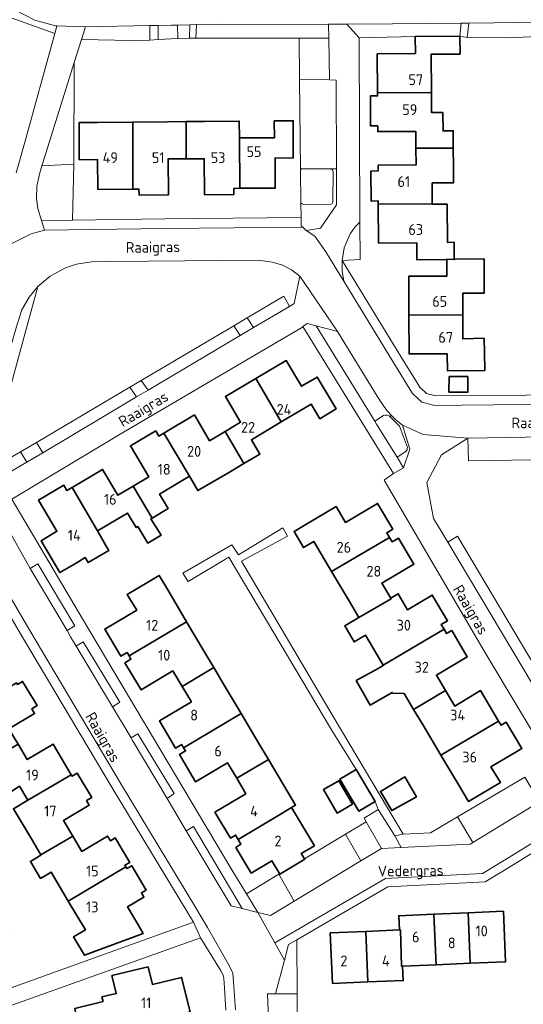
# Model space of a CAD drawing. Header units: metres. Extents: x 248349 to 248832, y 480496 to 481249.
# Tile 6 of 16: x 248625 to 248709, y 480640 to 480804. Entities that reach past the tile are written whole.
import ezdxf
from ezdxf.enums import TextEntityAlignment as Align

# ---------------------------------------------------------------- set-up
doc = ezdxf.new("R2010")
doc.units = ezdxf.units.M
for name, color, linetype, lineweight in [('B-XX-GR-GROENVOORZIENING-GV', 80, 'Continuous', 18), ('B-XX-IE-TERREINAFSCHEIDING_KUNSTMATIG_HEKWERK-G', 20, 'IE-TERREINAFSCHEIDING-KUNSTMATIG', 18), ('B-XX-OG-BEBOUWING-GV', 7, 'Continuous', 35), ('B-XX-OG-BEBOUWING-T18', 10, 'Continuous', 18), ('B-XX-OG-TERREIN_ERF-GV', 7, 'Continuous', 18), ('B-XX-OG-TOPOGRAFIE-T18', 10, 'Continuous', 18), ('B-XX-VH-VERHARDING_GESLOTEN-GV', 252, 'Continuous', 18), ('B-XX-VH-VERHARDING_OPEN-GV', 252, 'Continuous', 18)]:
    doc.layers.add(name, color=color, linetype=linetype, lineweight=lineweight)
doc.styles.add('NLCS-ISO-M-T18', font='NLCS-ISO.ttf', dxfattribs={"height": 1.8})
doc.linetypes.add('IE-TERREINAFSCHEIDING-KUNSTMATIG', pattern='A,4,[82,NLCS.SHX,S=0.75,R=90,X=0,Y=0],4,-2', length=10)

msp = doc.modelspace()

# ---------------------------------------------------------------- linework, layer by layer
at = {"layer": 'B-XX-GR-GROENVOORZIENING-GV'}
for points in [[(248631.066, 480802.933), (248627.433, 480803.911), (248622.322, 480806.522), (248618.378, 480810.211), (248616.133, 480813.056), (248615.233, 480813.767), (248615.033, 480812.733), (248616.333, 480810.911), (248618.311, 480808.633), (248620.456, 480806.322), (248621.422, 480805.447), (248621.582, 480805.404), (248621.56, 480805.322), (248622.211, 480804.733), (248630.722, 480801.689)], [(248646.608, 480800.574), (248646.595, 480803.013), (248635.856, 480802.789), (248635.211, 480800.725), (248643.571, 480800.544)], [(248651.282, 480800.84), (248651.2, 480803.111), (248650.222, 480803.089), (248647.972, 480803.042), (248647.987, 480800.72)], [(248651.282, 480800.84), (248653.222, 480800.911), (248653.3, 480803.156), (248651.2, 480803.111)], [(248654.378, 480803.178), (248654.278, 480800.933), (248671.523, 480800.909), (248676.494, 480800.932), (248676.456, 480803.211), (248658.533, 480803.267)], [(248690.908, 480801.219), (248698.378, 480801.269), (248698.578, 480803.422), (248687.111, 480803.289), (248679.473, 480803.249), (248681.522, 480800.967), (248681.522, 480800.956)], [(248699.556, 480801.033), (248706.567, 480801), (248706.589, 480801), (248715.87, 480801.438), (248722.111, 480801.497), (248722.114, 480801.196), (248731.478, 480801.567), (248733.511, 480803.833), (248716.778, 480803.633), (248699.835, 480803.437)], [(248676.494, 480800.932), (248671.523, 480800.909), (248671.589, 480794.022), (248676.611, 480793.967)], [(248676.733, 480779.1), (248672.356, 480779.122), (248671.922, 480779.1), (248671.767, 480778.967), (248671.836, 480773.476), (248672.056, 480773.3), (248672.289, 480773.178), (248676.811, 480773.233), (248677.033, 480773.267), (248677.178, 480773.5), (248677.211, 480778.678), (248677.111, 480778.978)], [(248662.85, 480754.273), (248660.608, 480752.95), (248661.676, 480751.311), (248663.901, 480752.631)], [(248695.356, 480718.522), (248696.343, 480716.866), (248697.956, 480717.878), (248711.111, 480695.788), (248721.75, 480706.233), (248734.164, 480704.513), (248737.122, 480726.467), (248739.015, 480726.259), (248739.411, 480729.178), (248735.722, 480734.078), (248732.922, 480735.2), (248732.4, 480735), (248732.224, 480734.963), (248731.033, 480734.711), (248728.59, 480734.672), (248728.572, 480730.878), (248699.798, 480730.416), (248699.711, 480734.211), (248695.278, 480731.433), (248692.822, 480726.811), (248693.978, 480720.822)], [(248728.59, 480734.672), (248699.711, 480734.211), (248699.798, 480730.416), (248728.572, 480730.878)], [(248624.994, 480731.924), (248626.082, 480730.198), (248628.718, 480731.762), (248627.664, 480733.5)]]:
    msp.add_lwpolyline(points, close=True, dxfattribs=at)
for points in [[(248622.922, 480730.7), (248624.994, 480731.924), (248627.664, 480733.5), (248643.265, 480742.71), (248645.154, 480743.825), (248660.608, 480752.95), (248662.85, 480754.273), (248668.956, 480757.878), (248669.9, 480756.189), (248669.9, 480756.178), (248670.678, 480756.667), (248671.622, 480761.2), (248671.222, 480761.578), (248670.278, 480762.267), (248668.789, 480763.033), (248667, 480763.578), (248664.711, 480763.9), (248640.2, 480763.678), (248636.878, 480763.633), (248634.389, 480763.222), (248632.5, 480762.622), (248629.989, 480761.233), (248627.922, 480759.5), (248627.914, 480759.471), (248622.033, 480737.856)], [(248685.625, 480737.99), (248684.153, 480737.055), (248684.468, 480736.544), (248687.867, 480731.033), (248689.352, 480731.976)], [(248689.593, 480732.656), (248688.273, 480736.206), (248686.656, 480737.815), (248686.628, 480737.843)]]:
    msp.add_lwpolyline(points, dxfattribs=at)
for points in [[(248686.628, 480737.843, 0.2396651), (248685.625, 480737.99)], [(248689.352, 480731.976, 0.1978478), (248689.593, 480732.656)]]:
    msp.add_lwpolyline(points, format="xyb", dxfattribs=at)
at = {"layer": 'B-XX-IE-TERREINAFSCHEIDING_KUNSTMATIG_HEKWERK-G'}
for points in [[(248654.278, 480800.933), (248671.523, 480800.909)], [(248671.523, 480800.909), (248671.589, 480794.022)]]:
    msp.add_lwpolyline(points, dxfattribs=at)
at = {"layer": 'B-XX-OG-BEBOUWING-GV'}
for points in [[(248684.617, 480791.819), (248693.617, 480791.848), (248693.568, 480798.229), (248698.388, 480798.279), (248698.378, 480801.269), (248690.908, 480801.219), (248690.938, 480798.369), (248684.577, 480798.309)], [(248691.037, 480782.568), (248697.267, 480782.547), (248697.247, 480785.477), (248695.553, 480785.463), (248695.511, 480788.525), (248693.638, 480788.516), (248693.617, 480791.848), (248684.617, 480791.819), (248684.62, 480791.288), (248683.419, 480791.28), (248683.45, 480786.28), (248684.65, 480786.288), (248684.656, 480785.338), (248691.007, 480785.378)], [(248643.782, 480775.73), (248643.752, 480784.131), (248643.763, 480786.926), (248637.922, 480786.881), (248634.782, 480786.851), (248634.811, 480780.651), (248637.852, 480780.671), (248637.901, 480775.69)], [(248652.673, 480780.8), (248652.643, 480787), (248649.543, 480786.971), (248643.763, 480786.926), (248643.752, 480784.131), (248643.782, 480775.73), (248644.79, 480775.738), (248644.8, 480774.734), (248649.696, 480774.777), (248649.643, 480780.77)], [(248661.633, 480775.879), (248661.574, 480784.28), (248661.544, 480787.085), (248655.734, 480787.03), (248652.643, 480787), (248652.673, 480780.8), (248655.693, 480780.82), (248655.745, 480774.806), (248660.65, 480774.849), (248660.64, 480775.871)], [(248661.633, 480775.879), (248667.554, 480775.928), (248667.514, 480780.919), (248670.555, 480780.959), (248670.535, 480787.149), (248667.385, 480787.119), (248667.405, 480784.319), (248661.574, 480784.28)], [(248693.713, 480776.775), (248697.288, 480776.781), (248697.297, 480779.627), (248697.267, 480782.547), (248691.037, 480782.568), (248691.056, 480779.767), (248684.696, 480779.718), (248684.703, 480778.768), (248683.503, 480778.759), (248683.541, 480773.759), (248684.741, 480773.768), (248684.745, 480773.297), (248693.746, 480773.216)], [(248696.176, 480763.985), (248696.176, 480764.035), (248697.416, 480763.995), (248697.416, 480764.045), (248697.396, 480766.866), (248696.278, 480766.857), (248696.219, 480773.239), (248693.746, 480773.216), (248684.745, 480773.297), (248684.785, 480766.746), (248691.156, 480766.776), (248691.165, 480763.956)], [(248689.855, 480754.735), (248698.856, 480754.794), (248698.839, 480758.384), (248702.431, 480758.404), (248702.416, 480761.185), (248702.396, 480764.115), (248697.416, 480764.045), (248697.416, 480763.995), (248696.176, 480764.035), (248696.176, 480763.985), (248696.186, 480761.245), (248689.815, 480761.216)], [(248698.856, 480754.794), (248689.855, 480754.735), (248689.884, 480748.244), (248696.245, 480748.264), (248696.275, 480745.434), (248702.505, 480745.493), (248702.485, 480748.424), (248702.404, 480750.878), (248698.874, 480750.762)], [(248664.292, 480744.126), (248668.552, 480736.905), (248673.552, 480739.865), (248674.982, 480737.444), (248677.693, 480739.064), (248674.553, 480744.395), (248671.922, 480742.845), (248669.372, 480747.146)], [(248664.292, 480744.126), (248659.211, 480741.126), (248661.751, 480736.845), (248659.171, 480735.305), (248662.311, 480729.954), (248664.981, 480731.524), (248663.551, 480733.935), (248668.552, 480736.905)], [(248696.553, 480744.489), (248696.537, 480741.879), (248699.667, 480741.861), (248699.683, 480744.47)], [(248648.96, 480735.056), (248653.22, 480727.835), (248654.627, 480725.463), (248659.65, 480728.374), (248662.311, 480729.954), (248659.171, 480735.305), (248656.58, 480733.775), (248654.04, 480738.066)], [(248646.979, 480720.875), (248649.649, 480722.455), (248648.219, 480724.865), (248653.22, 480727.835), (248648.96, 480735.056), (248648.108, 480734.55), (248647.589, 480735.426), (248643.369, 480732.923), (248646.429, 480727.755), (248643.839, 480726.215)], [(248633.618, 480725.966), (248637.878, 480718.735), (248642.878, 480721.695), (248644.308, 480719.295), (248644.584, 480719.458), (248646.282, 480716.678), (248648.474, 480718.017), (248646.795, 480720.766), (248646.979, 480720.875), (248643.839, 480726.215), (248641.248, 480724.685), (248638.708, 480728.976)], [(248634.297, 480713.365), (248635.833, 480714.276), (248636.308, 480713.448), (248639.746, 480715.479), (248639.264, 480716.312), (248637.878, 480718.735), (248633.618, 480725.966), (248632.77, 480725.464), (248632.252, 480726.342), (248628.028, 480723.844), (248631.087, 480718.665), (248628.447, 480717.095), (248631.607, 480711.775)], [(248676.957, 480711.944), (248686.612, 480717.632), (248686.141, 480718.428), (248687.163, 480719.034), (248684.624, 480723.318), (248679.282, 480720.152), (248677.692, 480722.783), (248672.381, 480719.643), (248670.672, 480718.633), (248672.253, 480715.959), (248673.963, 480716.97)], [(248686.612, 480717.632), (248676.957, 480711.944), (248679.931, 480706.951), (248681.521, 480704.281), (248686.871, 480707.421), (248686.81, 480707.522), (248685.321, 480710.001), (248690.68, 480713.189), (248688.117, 480717.506), (248687.06, 480716.878)], [(248652.736, 480703.585), (248649.758, 480708.593), (248648.148, 480711.294), (248642.837, 480708.134), (248644.417, 480705.533), (248639.081, 480702.356), (248641.782, 480697.819), (248642.815, 480698.434), (248643.137, 480697.893)], [(248685.558, 480696.31), (248695.722, 480702.32), (248695.248, 480703.114), (248696.296, 480703.739), (248693.74, 480708.025), (248689.623, 480705.576), (248688.033, 480708.25), (248686.81, 480707.522), (248686.871, 480707.421), (248681.521, 480704.281), (248679.135, 480702.871), (248680.716, 480700.198), (248682.601, 480701.312)], [(248652.007, 480692.782), (248657.288, 480695.932), (248655.698, 480698.602), (248652.736, 480703.585), (248643.137, 480697.893), (248643.459, 480697.351), (248642.44, 480696.745), (248645.136, 480692.206), (248650.467, 480695.372)], [(248685.558, 480696.31), (248685.583, 480696.267), (248684.724, 480695.759), (248681.073, 480693.761), (248683.366, 480689.669), (248687.066, 480691.798), (248687.158, 480691.642), (248689.051, 480691.629), (248690.641, 480688.959), (248695.981, 480692.109), (248694.441, 480694.679), (248699.603, 480697.747), (248697.01, 480702.11), (248696.151, 480701.599), (248695.722, 480702.32)], [(248652.247, 480682.561), (248661.853, 480688.257), (248658.868, 480693.271), (248657.288, 480695.932), (248652.007, 480692.782), (248653.537, 480690.201), (248648.198, 480687.03), (248650.894, 480682.49), (248651.925, 480683.102)], [(248619.273, 480680.012), (248624.614, 480683.152), (248623.074, 480685.733), (248627.375, 480688.283), (248626.908, 480689.065), (248627.777, 480689.583), (248625.364, 480693.632), (248624.493, 480693.113), (248624.345, 480693.362), (248614.693, 480687.691), (248617.683, 480682.673)], [(248692.221, 480686.308), (248695.195, 480681.305), (248704.832, 480686.998), (248701.812, 480692.078), (248697.511, 480689.518), (248695.981, 480692.109), (248690.641, 480688.959)], [(248666.408, 480680.62), (248664.828, 480683.26), (248661.853, 480688.257), (248652.247, 480682.561), (248652.559, 480682.036), (248651.534, 480681.429), (248654.232, 480676.868), (248659.577, 480680.03), (248661.107, 480677.46)], [(248704.832, 480686.998), (248695.195, 480681.305), (248698.171, 480676.297), (248699.781, 480673.597), (248705.121, 480676.737), (248703.551, 480679.367), (248707.852, 480681.907), (248707.846, 480681.916), (248708.714, 480682.432), (248706.114, 480686.812), (248705.247, 480686.297)], [(248624.614, 480683.152), (248619.273, 480680.012), (248620.863, 480677.342), (248622.072, 480675.315), (248623.252, 480675.094), (248624.864, 480676.126), (248626.254, 480673.791), (248633.469, 480678.054), (248630.445, 480683.132), (248626.144, 480680.572)], [(248661.357, 480667.229), (248668.527, 480671.529), (248670.251, 480672.563), (248670.936, 480672.986), (248669.647, 480675.164), (248666.408, 480680.62), (248661.107, 480677.46), (248662.637, 480674.879), (248657.478, 480671.807), (248660.048, 480667.478), (248660.908, 480667.989)], [(248633.744, 480667.82), (248632.194, 480670.411), (248636.495, 480672.971), (248636.033, 480673.747), (248636.904, 480674.265), (248634.497, 480678.307), (248633.627, 480677.789), (248633.469, 480678.054), (248626.254, 480673.791), (248623.84, 480672.351), (248626.823, 480667.351), (248628.413, 480664.68)], [(248684.209, 480673.608), (248681.039, 480678.918), (248678.319, 480677.319), (248681.499, 480671.988)], [(248680.412, 480673.14), (248678.128, 480677.064), (248675.579, 480675.58), (248677.864, 480671.656)], [(248689.18, 480677.693), (248685.086, 480675.248), (248686.983, 480672.07), (248691.106, 480674.367)], [(248668.272, 480661.553), (248668.319, 480661.474), (248672.457, 480663.946), (248672.405, 480664.033), (248671.893, 480664.889), (248674.078, 480666.204), (248670.251, 480672.563), (248668.527, 480671.529), (248661.357, 480667.229), (248661.823, 480666.449), (248660.962, 480665.938), (248663.517, 480661.635), (248666.986, 480663.706)], [(248632.993, 480656.989), (248642.601, 480662.709), (248642.449, 480662.965), (248643.247, 480663.44), (248640.822, 480667.513), (248640.024, 480667.038), (248639.565, 480667.81), (248635.264, 480665.26), (248633.744, 480667.82), (248628.413, 480664.68), (248628.434, 480664.644), (248626.673, 480663.596), (248628.361, 480660.76), (248630.123, 480661.809)], [(248642.601, 480662.709), (248632.993, 480656.989), (248635.863, 480652.168), (248633.878, 480650.987), (248635.689, 480647.945), (248645.476, 480651.568), (248644.453, 480653.391), (248642.887, 480656.032), (248645.614, 480657.649), (248645.201, 480658.343), (248645.999, 480658.818), (248643.584, 480662.874), (248642.786, 480662.398)], [(248688.438, 480652.166), (248688.628, 480646.115), (248688.809, 480646.123), (248694.388, 480646.365), (248694.039, 480654.785), (248688.148, 480654.536), (248688.278, 480652.156)], [(248700.089, 480646.604), (248699.759, 480655.027), (248694.039, 480654.785), (248694.388, 480646.365)], [(248699.759, 480655.027), (248700.089, 480646.604), (248705.989, 480646.864), (248705.64, 480655.275)], [(248683.017, 480643.485), (248682.658, 480651.913), (248676.727, 480651.656), (248677.086, 480643.255)], [(248682.658, 480651.913), (248683.017, 480643.485), (248688.908, 480643.725), (248688.809, 480646.123), (248688.628, 480646.115), (248688.438, 480652.166), (248688.278, 480652.156)], [(248640.006, 480635.242), (248653.314, 480638.506), (248651.914, 480644.257), (248647.054, 480643.037), (248646.324, 480646.008), (248640.273, 480644.538), (248640.994, 480641.557), (248638.616, 480640.981), (248638.798, 480640.232), (248634.063, 480639.034), (248635.168, 480634.007)]]:
    msp.add_lwpolyline(points, close=True, dxfattribs=at)
at = {"layer": 'B-XX-OG-TERREIN_ERF-GV'}
for points in [[(248624.292, 480778.442), (248625.7, 480783.356), (248630.722, 480801.689), (248622.211, 480804.733)], [(248715.87, 480801.438), (248706.589, 480801), (248706.567, 480801), (248699.556, 480801.033), (248698.378, 480801.269), (248698.388, 480798.279), (248693.568, 480798.229), (248693.617, 480791.848), (248693.638, 480788.516), (248695.511, 480788.525), (248695.553, 480785.463), (248697.247, 480785.477), (248697.267, 480782.547), (248697.297, 480779.627), (248697.288, 480776.781), (248693.713, 480776.775), (248693.746, 480773.216), (248696.219, 480773.239), (248696.278, 480766.857), (248697.396, 480766.866), (248697.416, 480764.045), (248702.396, 480764.115), (248702.416, 480761.185), (248702.431, 480758.404), (248698.839, 480758.384), (248698.856, 480754.794), (248698.874, 480750.762), (248702.404, 480750.878), (248702.485, 480748.424), (248702.505, 480745.493), (248696.275, 480745.434), (248696.245, 480748.264), (248689.884, 480748.244), (248689.855, 480754.735), (248689.815, 480761.216), (248696.186, 480761.245), (248696.176, 480763.985), (248691.165, 480763.956), (248691.156, 480766.776), (248684.785, 480766.746), (248684.745, 480773.297), (248684.741, 480773.768), (248683.541, 480773.759), (248683.503, 480778.759), (248684.703, 480778.768), (248684.696, 480779.718), (248691.056, 480779.767), (248691.037, 480782.568), (248691.007, 480785.378), (248684.656, 480785.338), (248684.65, 480786.288), (248683.45, 480786.28), (248683.419, 480791.28), (248684.62, 480791.288), (248684.617, 480791.819), (248684.577, 480798.309), (248690.938, 480798.369), (248690.908, 480801.219), (248681.522, 480800.956), (248681.688, 480770.214), (248681.722, 480764.022), (248678.733, 480763.833), (248688.522, 480747.833), (248691.678, 480742.678), (248692.8, 480741.656), (248694.356, 480741.267), (248698.611, 480741.3), (248709.511, 480741.389)], [(248713.5, 480680.189), (248702.533, 480698.522), (248685.722, 480727.2), (248685.789, 480727.233), (248687.278, 480728.278), (248672.133, 480752.8), (248672.078, 480752.733), (248641.667, 480734.867), (248623.556, 480724.033), (248635.389, 480704.067), (248644.411, 480688.822), (248660.111, 480662.489), (248662.727, 480658.214), (248668.127, 480661.466), (248668.272, 480661.553), (248666.986, 480663.706), (248663.517, 480661.635), (248660.962, 480665.938), (248661.823, 480666.449), (248661.357, 480667.229), (248660.908, 480667.989), (248660.048, 480667.478), (248657.478, 480671.807), (248662.637, 480674.879), (248661.107, 480677.46), (248659.577, 480680.03), (248654.232, 480676.868), (248651.534, 480681.429), (248652.559, 480682.036), (248652.247, 480682.561), (248651.925, 480683.102), (248650.894, 480682.49), (248648.198, 480687.03), (248653.537, 480690.201), (248652.007, 480692.782), (248650.467, 480695.372), (248645.136, 480692.206), (248642.44, 480696.745), (248643.459, 480697.351), (248643.137, 480697.893), (248642.815, 480698.434), (248641.782, 480697.819), (248639.081, 480702.356), (248644.417, 480705.533), (248642.837, 480708.134), (248648.148, 480711.294), (248649.758, 480708.593), (248652.736, 480703.585), (248655.698, 480698.602), (248657.288, 480695.932), (248658.868, 480693.271), (248661.853, 480688.257), (248664.828, 480683.26), (248666.408, 480680.62), (248669.647, 480675.164), (248670.936, 480672.986), (248670.251, 480672.563), (248674.078, 480666.204), (248671.893, 480664.889), (248672.405, 480664.033), (248679.276, 480668.156), (248682.707, 480670.215), (248682.378, 480670.789), (248684.722, 480672.233), (248684.209, 480673.608), (248681.499, 480671.988), (248678.319, 480677.319), (248681.039, 480678.918), (248676.956, 480685.533), (248659.8, 480714.333), (248652.978, 480710.267), (248652.1, 480711.7), (248660.267, 480716.389), (248661.389, 480714.711), (248668.822, 480719.233), (248669.589, 480717.878), (248661.922, 480713.678), (248677.222, 480687.767), (248688.901, 480668.131), (248688.911, 480668.133), (248693.467, 480668.389), (248697.991, 480671.054), (248709.192, 480677.651)], [(248624.493, 480693.113), (248625.364, 480693.632), (248627.777, 480689.583), (248626.908, 480689.065), (248627.375, 480688.283), (248623.074, 480685.733)], [(248624.614, 480683.152), (248626.144, 480680.572), (248630.445, 480683.132), (248633.469, 480678.054), (248633.627, 480677.789), (248634.497, 480678.307), (248636.904, 480674.265), (248636.033, 480673.747), (248636.495, 480672.971), (248632.194, 480670.411), (248633.744, 480667.82), (248635.264, 480665.26), (248639.565, 480667.81), (248640.024, 480667.038), (248640.822, 480667.513), (248643.247, 480663.44), (248642.449, 480662.965), (248642.601, 480662.709), (248642.786, 480662.398), (248643.584, 480662.874), (248645.999, 480658.818), (248645.201, 480658.343), (248645.614, 480657.649), (248642.887, 480656.032), (248644.453, 480653.391), (248645.476, 480651.568), (248635.689, 480647.945), (248633.878, 480650.987), (248635.863, 480652.168), (248632.993, 480656.989), (248630.123, 480661.809), (248628.361, 480660.76), (248626.673, 480663.596), (248628.434, 480664.644), (248628.413, 480664.68), (248626.823, 480667.351), (248623.84, 480672.351), (248626.254, 480673.791), (248624.864, 480676.126)], [(248719.578, 480670.6), (248705.522, 480661.989), (248702.578, 480660.178), (248686.356, 480659.367), (248671.167, 480650.533), (248671.193, 480641.506), (248671.222, 480631.611)], [(248659.311, 480638.778), (248659, 480643.389), (248658.878, 480644.5), (248658.422, 480645.467), (248655.078, 480650.822), (248623.733, 480639.689)], [(248634.063, 480639.034), (248638.798, 480640.232), (248638.616, 480640.981), (248640.994, 480641.557), (248640.273, 480644.538), (248646.324, 480646.008), (248647.054, 480643.037), (248651.914, 480644.257), (248653.314, 480638.506)]]:
    msp.add_lwpolyline(points, dxfattribs=at)
for points in [[(248633.997, 480796.839), (248633.9, 480779.9), (248633.722, 480770.567), (248649.1, 480770.767), (248671.867, 480770.989), (248671.836, 480773.476), (248671.767, 480778.967), (248671.589, 480794.022), (248671.523, 480800.909), (248654.278, 480800.933), (248653.222, 480800.911), (248651.282, 480800.84), (248647.987, 480800.72), (248646.608, 480800.574), (248643.571, 480800.544), (248635.211, 480800.725)], [(248643.763, 480786.926), (248649.543, 480786.971), (248652.643, 480787), (248655.734, 480787.03), (248661.544, 480787.085), (248661.574, 480784.28), (248667.405, 480784.319), (248667.385, 480787.119), (248670.535, 480787.149), (248670.555, 480780.959), (248667.514, 480780.919), (248667.554, 480775.928), (248661.633, 480775.879), (248660.64, 480775.871), (248660.65, 480774.849), (248655.745, 480774.806), (248655.693, 480780.82), (248652.673, 480780.8), (248649.643, 480780.77), (248649.696, 480774.777), (248644.8, 480774.734), (248644.79, 480775.738), (248643.782, 480775.73), (248637.901, 480775.69), (248637.852, 480780.671), (248634.811, 480780.651), (248634.782, 480786.851), (248637.922, 480786.881)], [(248659.65, 480728.374), (248654.627, 480725.463), (248653.22, 480727.835), (248648.219, 480724.865), (248649.649, 480722.455), (248646.979, 480720.875), (248646.795, 480720.766), (248648.474, 480718.017), (248646.282, 480716.678), (248644.584, 480719.458), (248644.308, 480719.295), (248642.878, 480721.695), (248637.878, 480718.735), (248639.264, 480716.312), (248639.746, 480715.479), (248636.308, 480713.448), (248635.833, 480714.276), (248634.297, 480713.365), (248631.607, 480711.775), (248628.447, 480717.095), (248631.087, 480718.665), (248628.028, 480723.844), (248632.252, 480726.342), (248632.77, 480725.464), (248633.618, 480725.966), (248638.708, 480728.976), (248641.248, 480724.685), (248643.839, 480726.215), (248646.429, 480727.755), (248643.369, 480732.923), (248647.589, 480735.426), (248648.108, 480734.55), (248648.96, 480735.056), (248654.04, 480738.066), (248656.58, 480733.775), (248659.171, 480735.305), (248661.751, 480736.845), (248659.211, 480741.126), (248664.292, 480744.126), (248669.372, 480747.146), (248671.922, 480742.845), (248674.553, 480744.395), (248677.693, 480739.064), (248674.982, 480737.444), (248673.552, 480739.865), (248668.552, 480736.905), (248663.551, 480733.935), (248664.981, 480731.524), (248662.311, 480729.954)], [(248696.553, 480744.489), (248699.683, 480744.47), (248699.667, 480741.861), (248696.537, 480741.879)], [(248698.171, 480676.297), (248695.195, 480681.305), (248692.221, 480686.308), (248690.641, 480688.959), (248689.051, 480691.629), (248687.158, 480691.642), (248687.066, 480691.798), (248683.366, 480689.669), (248681.073, 480693.761), (248684.724, 480695.759), (248685.583, 480696.267), (248685.558, 480696.31), (248682.601, 480701.312), (248680.716, 480700.198), (248679.135, 480702.871), (248681.521, 480704.281), (248679.931, 480706.951), (248676.957, 480711.944), (248673.963, 480716.97), (248672.253, 480715.959), (248670.672, 480718.633), (248672.381, 480719.643), (248677.692, 480722.783), (248679.282, 480720.152), (248684.624, 480723.318), (248687.163, 480719.034), (248686.141, 480718.428), (248686.612, 480717.632), (248687.06, 480716.878), (248688.117, 480717.506), (248690.68, 480713.189), (248685.321, 480710.001), (248686.81, 480707.522), (248688.033, 480708.25), (248689.623, 480705.576), (248693.74, 480708.025), (248696.296, 480703.739), (248695.248, 480703.114), (248695.722, 480702.32), (248696.151, 480701.599), (248697.01, 480702.11), (248699.603, 480697.747), (248694.441, 480694.679), (248695.981, 480692.109), (248697.511, 480689.518), (248701.812, 480692.078), (248704.832, 480686.998), (248705.247, 480686.297), (248706.114, 480686.812), (248708.714, 480682.432), (248707.846, 480681.916), (248707.852, 480681.907), (248703.551, 480679.367), (248705.121, 480676.737), (248699.781, 480673.597)], [(248609.056, 480672.178), (248613.478, 480664.156), (248616.789, 480657.456), (248617.233, 480656.533), (248619.065, 480652.186), (248622.346, 480653.94), (248623.595, 480651.605), (248619.984, 480649.674), (248620.322, 480649.2), (248622.689, 480642.233), (248653.878, 480653.433), (248652.767, 480655.278), (248640.5, 480675.567), (248625.022, 480701.567), (248617.489, 480714.378), (248614.979, 480718.81), (248589.429, 480708.347), (248594.656, 480696.333), (248598.7, 480689.633), (248599.822, 480687.811), (248604.122, 480681.333), (248607.733, 480674.9), (248609.078, 480672.167)], [(248680.412, 480673.14), (248677.864, 480671.656), (248675.579, 480675.58), (248678.128, 480677.064)], [(248685.086, 480675.248), (248689.18, 480677.693), (248691.106, 480674.367), (248686.983, 480672.07)], [(248694.388, 480646.365), (248688.809, 480646.123), (248688.908, 480643.725), (248683.017, 480643.485), (248677.086, 480643.255), (248676.727, 480651.656), (248682.658, 480651.913), (248688.278, 480652.156), (248688.148, 480654.536), (248694.039, 480654.785), (248699.759, 480655.027), (248705.64, 480655.275), (248705.989, 480646.864), (248700.089, 480646.604)]]:
    msp.add_lwpolyline(points, close=True, dxfattribs=at)
at = {"layer": 'B-XX-VH-VERHARDING_GESLOTEN-GV'}
msp.add_lwpolyline([(248620.967, 480730.211), (248619.333, 480728.722), (248622.189, 480727.889), (248626.082, 480730.198), (248624.994, 480731.924), (248622.922, 480730.7), (248621.878, 480729.967)], close=True, dxfattribs=at)
at = {"layer": 'B-XX-VH-VERHARDING_OPEN-GV'}
for points in [[(248622.41, 480766.063), (248624.894, 480767.328), (248626.787, 480768.275), (248629.029, 480768.906), (248628.522, 480770.5), (248627.922, 480772.522), (248627.667, 480774.189), (248627.756, 480776.222), (248628.233, 480778.467), (248628.6, 480779.6), (248628.767, 480780.1), (248633.997, 480796.839), (248635.211, 480800.725), (248635.856, 480802.789), (248635.867, 480802.811), (248630.989, 480802.989), (248631.078, 480802.978), (248631.066, 480802.933), (248630.722, 480801.689), (248625.7, 480783.356), (248624.292, 480778.442)], [(248709.525, 480739.789), (248698.624, 480739.7), (248694.165, 480739.666), (248692.021, 480740.202), (248690.432, 480741.648), (248687.157, 480746.998), (248678.973, 480760.375), (248677.358, 480763.015), (248675.983, 480765.262), (248674.131, 480767.888), (248672.678, 480768.833), (248672.12, 480769.391), (248649.118, 480769.167), (248629.029, 480768.906), (248626.787, 480768.275), (248624.894, 480767.328), (248622.41, 480766.063)], [(248624.378, 480753), (248625.256, 480755.6), (248626.478, 480757.7), (248627.914, 480759.471), (248627.922, 480759.5), (248629.989, 480761.233), (248632.5, 480762.622), (248634.389, 480763.222), (248636.878, 480763.633), (248640.2, 480763.678), (248664.711, 480763.9), (248667, 480763.578), (248668.789, 480763.033), (248670.278, 480762.267), (248671.222, 480761.578), (248671.622, 480761.2), (248677.956, 480751.978), (248684.533, 480741.189), (248685.399, 480739.926), (248686.2, 480738.756), (248686.949, 480737.985), (248687.733, 480737.178), (248688.8, 480736.389), (248692.26, 480734.796), (248699.711, 480734.211), (248728.59, 480734.672)], [(248686.628, 480737.843), (248686.656, 480737.815), (248686.949, 480737.985), (248686.2, 480738.756), (248685.399, 480739.926), (248684.533, 480741.189), (248677.956, 480751.978), (248674.363, 480752.929), (248683.276, 480738.477), (248684.153, 480737.055)], [(248684.153, 480737.055), (248685.625, 480737.99)], [(248689.352, 480731.976), (248687.867, 480731.033), (248688.956, 480729.267), (248690.011, 480732.378), (248688.8, 480736.389), (248687.733, 480737.178), (248686.949, 480737.985), (248686.656, 480737.815)], [(248686.656, 480737.815), (248688.273, 480736.206), (248689.593, 480732.656)], [(248622.687, 480719.545), (248626.633, 480712.478), (248627.922, 480713.256), (248634.089, 480702.911), (248632.778, 480702.089), (248633.378, 480701.078), (248634.3, 480699.522), (248635.456, 480700.2), (248641.589, 480690.167), (248640.389, 480689.367), (248643.478, 480684.189), (248644.611, 480684.878), (248650.656, 480674.9), (248649.478, 480674.111), (248652.689, 480668.711), (248653.911, 480669.433), (248662.022, 480655.722), (248664.61, 480655.097), (248662.727, 480658.214), (248660.111, 480662.489), (248644.411, 480688.822), (248635.389, 480704.067), (248623.556, 480724.033)], [(248666.611, 480631.478), (248666.256, 480641.478), (248667.603, 480641.522), (248669.068, 480647.099), (248667.454, 480649.993), (248664.61, 480655.097), (248662.022, 480655.722), (248660.156, 480656.189), (248652.689, 480668.711), (248649.478, 480674.111), (248643.678, 480683.867), (248643.478, 480684.189), (248640.389, 480689.367), (248634.3, 480699.522), (248633.378, 480701.078), (248632.778, 480702.089), (248626.633, 480712.478), (248622.687, 480719.545)], [(248617.489, 480714.378), (248625.022, 480701.567), (248640.5, 480675.567), (248652.767, 480655.278), (248653.878, 480653.433), (248655.078, 480650.822), (248658.422, 480645.467), (248658.878, 480644.5), (248659, 480643.389), (248659.311, 480638.778)], [(248660.911, 480638.84), (248660.594, 480643.53), (248660.439, 480644.941), (248659.829, 480646.235), (248656.255, 480652.587), (248654.137, 480656.105), (248641.872, 480676.39), (248626.399, 480702.382), (248618.875, 480715.178)], [(248618.875, 480715.178), (248626.399, 480702.382), (248641.872, 480676.39), (248654.137, 480656.105), (248656.255, 480652.587), (248659.829, 480646.235), (248660.439, 480644.941), (248660.594, 480643.53), (248660.911, 480638.84)], [(248711.635, 480673.517), (248700.529, 480666.759), (248700.067, 480666.478), (248688.576, 480665.926), (248685.267, 480665.768), (248681.835, 480663.692), (248670.706, 480656.966), (248666.756, 480654.578), (248664.61, 480655.097), (248667.454, 480649.993), (248685.946, 480660.748), (248702.15, 480661.558), (248704.791, 480663.183), (248718.856, 480671.8)]]:
    msp.add_lwpolyline(points, dxfattribs=at)
for points in [[(248647.987, 480800.72), (248647.972, 480803.042), (248646.595, 480803.013), (248646.608, 480800.574)], [(248654.278, 480800.933), (248654.378, 480803.178), (248653.3, 480803.156), (248653.222, 480800.911)], [(248678.973, 480760.375), (248678.694, 480762.102), (248678.733, 480763.833), (248679.039, 480765.975), (248680.071, 480768.299), (248680.846, 480769.417), (248681.688, 480770.214), (248681.522, 480800.956), (248681.522, 480800.967), (248679.473, 480803.249), (248676.456, 480803.233), (248676.456, 480803.211), (248676.494, 480800.932), (248676.611, 480793.967), (248677.689, 480793.922), (248677.752, 480779.12), (248677.778, 480773.111), (248675.078, 480769.256), (248672.678, 480768.833), (248674.131, 480767.888), (248675.983, 480765.262), (248677.358, 480763.015)], [(248699.556, 480801.033), (248699.835, 480803.437), (248698.578, 480803.422), (248698.378, 480801.269)], [(248628.6, 480779.6), (248633.9, 480779.9), (248633.997, 480796.839), (248628.767, 480780.1)], [(248671.767, 480778.967), (248671.922, 480779.1), (248672.356, 480779.122), (248676.733, 480779.1), (248677.752, 480779.12), (248677.689, 480793.922), (248676.611, 480793.967), (248671.589, 480794.022)], [(248633.9, 480779.9), (248628.6, 480779.6), (248628.233, 480778.467), (248627.756, 480776.222), (248627.667, 480774.189), (248627.922, 480772.522), (248628.522, 480770.5), (248633.722, 480770.567)], [(248676.733, 480779.1), (248677.111, 480778.978), (248677.211, 480778.678), (248677.178, 480773.5), (248677.033, 480773.267), (248676.811, 480773.233), (248672.289, 480773.178), (248672.056, 480773.3), (248671.836, 480773.476), (248671.867, 480770.989), (248671.889, 480769.622), (248672.12, 480769.391), (248672.678, 480768.833), (248675.078, 480769.256), (248677.778, 480773.111), (248677.752, 480779.12)], [(248672.12, 480769.391), (248671.889, 480769.622), (248671.867, 480770.989), (248649.1, 480770.767), (248633.722, 480770.567), (248628.522, 480770.5), (248629.029, 480768.906), (248649.118, 480769.167)], [(248678.733, 480763.833), (248681.722, 480764.022), (248681.688, 480770.214), (248680.846, 480769.417), (248680.071, 480768.299), (248679.039, 480765.975)], [(248732.761, 480740.657), (248732.978, 480742.956), (248731.556, 480741.578), (248709.511, 480741.389), (248698.611, 480741.3), (248694.356, 480741.267), (248692.8, 480741.656), (248691.678, 480742.678), (248688.522, 480747.833), (248678.733, 480763.833), (248678.694, 480762.102), (248678.973, 480760.375), (248687.157, 480746.998), (248690.432, 480741.648), (248692.021, 480740.202), (248694.165, 480739.666), (248698.624, 480739.7), (248709.525, 480739.789), (248731.57, 480739.978)], [(248672.133, 480752.8), (248672.878, 480753.322), (248674.363, 480752.929), (248677.956, 480751.978), (248671.622, 480761.2), (248670.678, 480756.667), (248669.9, 480756.178), (248669.9, 480756.189), (248663.901, 480752.631), (248661.676, 480751.311), (248646.344, 480742.217), (248644.406, 480741.067), (248628.718, 480731.762), (248626.082, 480730.198), (248622.189, 480727.889), (248619.333, 480728.722), (248622.687, 480719.545), (248623.067, 480721.822), (248623.556, 480724.056), (248623.556, 480724.033), (248641.667, 480734.867), (248672.078, 480752.733)], [(248619.333, 480728.722), (248620.967, 480730.211), (248620.867, 480733.733), (248622.033, 480737.856), (248627.914, 480759.471), (248626.478, 480757.7), (248625.256, 480755.6), (248624.378, 480753), (248622.267, 480745.633), (248621.178, 480741.878), (248620.1, 480737.911), (248619.211, 480734.867), (248618.989, 480733.578), (248618.967, 480732.122), (248619.089, 480729.922)], [(248663.901, 480752.631), (248669.9, 480756.189), (248668.956, 480757.878), (248662.85, 480754.273)], [(248687.867, 480731.033), (248684.468, 480736.544), (248684.153, 480737.055), (248683.276, 480738.477), (248674.363, 480752.929), (248672.878, 480753.322), (248672.133, 480752.8), (248687.278, 480728.278), (248688.956, 480729.267)], [(248661.676, 480751.311), (248660.608, 480752.95), (248645.154, 480743.825), (248646.344, 480742.217)], [(248643.265, 480742.71), (248644.406, 480741.067), (248646.344, 480742.217), (248645.154, 480743.825)], [(248627.664, 480733.5), (248628.718, 480731.762), (248644.406, 480741.067), (248643.265, 480742.71)], [(248713.5, 480680.189), (248714.078, 480679.211), (248717.5, 480681.367), (248712.356, 480689.989), (248696.343, 480716.866), (248695.356, 480718.522), (248693.978, 480720.822), (248692.822, 480726.811), (248695.278, 480731.433), (248699.711, 480734.211), (248692.26, 480734.796), (248688.8, 480736.389), (248690.011, 480732.378), (248688.956, 480729.267), (248687.278, 480728.278), (248685.789, 480727.233), (248685.722, 480727.2), (248702.533, 480698.522)], [(248671.167, 480650.533), (248686.356, 480659.367), (248702.578, 480660.178), (248705.522, 480661.989), (248719.578, 480670.6), (248738.8, 480681.956), (248739.652, 480683.008), (248739.922, 480685.478), (248742.056, 480701.378), (248745.872, 480728.695), (248745.711, 480728.889), (248744.728, 480730.627), (248740.669, 480701.568), (248738.208, 480683.232), (248718.856, 480671.8), (248704.791, 480663.183), (248702.15, 480661.558), (248685.946, 480660.748), (248667.454, 480649.993), (248669.068, 480647.099), (248669.756, 480649.711)], [(248687.522, 480667.878), (248688.901, 480668.131), (248677.222, 480687.767), (248661.922, 480713.678), (248669.589, 480717.878), (248668.822, 480719.233), (248661.389, 480714.711), (248660.267, 480716.389), (248652.1, 480711.7), (248652.978, 480710.267), (248659.8, 480714.333), (248676.956, 480685.533), (248681.039, 480678.918), (248684.209, 480673.608), (248684.722, 480672.233)], [(248696.343, 480716.866), (248712.356, 480689.989), (248713.44, 480690.709), (248713.887, 480691.006), (248712.922, 480692.7), (248712.5, 480693.456), (248711.648, 480694.886), (248711.111, 480695.788), (248697.956, 480717.878)], [(248626.633, 480712.478), (248632.778, 480702.089), (248634.089, 480702.911), (248627.922, 480713.256)], [(248634.3, 480699.522), (248640.389, 480689.367), (248641.589, 480690.167), (248635.456, 480700.2)], [(248643.478, 480684.189), (248643.678, 480683.867), (248649.478, 480674.111), (248650.656, 480674.9), (248644.611, 480684.878)], [(248697.991, 480671.054), (248700.529, 480666.759), (248711.635, 480673.517), (248709.192, 480677.651)], [(248688.576, 480665.926), (248687.522, 480667.878), (248684.722, 480672.233), (248682.378, 480670.789), (248682.707, 480670.215), (248685.256, 480665.767), (248685.267, 480665.768)], [(248685.267, 480665.768), (248685.256, 480665.767), (248682.707, 480670.215), (248679.276, 480668.156), (248681.835, 480663.692)], [(248688.576, 480665.926), (248700.067, 480666.478), (248700.529, 480666.759), (248697.991, 480671.054), (248693.467, 480668.389), (248688.911, 480668.133), (248688.901, 480668.131), (248687.522, 480667.878)], [(248652.689, 480668.711), (248660.156, 480656.189), (248662.022, 480655.722), (248653.911, 480669.433)], [(248670.706, 480656.966), (248681.835, 480663.692), (248679.276, 480668.156), (248672.405, 480664.033), (248672.457, 480663.946), (248668.319, 480661.474), (248668.272, 480661.553), (248668.127, 480661.466)], [(248670.706, 480656.966), (248668.127, 480661.466), (248662.727, 480658.214), (248664.61, 480655.097), (248666.756, 480654.578)], [(248622.689, 480642.233), (248621.167, 480641.689), (248619.122, 480642.433), (248619.13, 480642.41), (248620.969, 480637.224), (248622.456, 480639.222), (248623.733, 480639.689), (248655.078, 480650.822), (248653.878, 480653.433)], [(248671.167, 480650.533), (248669.756, 480649.711), (248669.068, 480647.099), (248667.603, 480641.522), (248671.193, 480641.506)], [(248671.193, 480641.506), (248667.603, 480641.522), (248666.256, 480641.478), (248666.611, 480631.478), (248671.222, 480631.611)]]:
    msp.add_lwpolyline(points, close=True, dxfattribs=at)
for points in [[(248685.625, 480737.99, -0.2396651), (248686.628, 480737.843)], [(248689.593, 480732.656, -0.1978478), (248689.352, 480731.976)]]:
    msp.add_lwpolyline(points, format="xyb", dxfattribs=at)

# ---------------------------------------------------------------- texts
at = {"layer": 'B-XX-OG-BEBOUWING-T18', "style": 'NLCS-ISO-M-T18'}
for s, p in [('57', (248691, 480794)), ('59', (248690, 480789)), ('55', (248664, 480782)), ('49', (248640, 480781)), ('51', (248648, 480781)), ('53', (248658, 480781)), ('61', (248689, 480777)), ('63', (248691, 480769)), ('65', (248695, 480757)), ('67', (248696, 480751)), ('24', (248669, 480739)), ('22', (248663, 480736)), ('20', (248654, 480732)), ('18', (248649, 480729)), ('16', (248640, 480724)), ('14', (248634, 480718)), ('26', (248679, 480716)), ('28', (248684, 480712)), ('12', (248647, 480703)), ('30', (248689, 480703)), ('10', (248649, 480698)), ('32', (248692, 480696)), ('8', (248654, 480688)), ('34', (248698, 480688)), ('6', (248658, 480682)), ('36', (248700, 480681)), ('19', (248627, 480678)), ('17', (248630, 480672)), ('4', (248664, 480672)), ('2', (248668, 480667)), ('15', (248637, 480662)), ('13', (248637, 480656)), ('6', (248691, 480651)), ('10', (248702, 480652)), ('8', (248697, 480650)), ('2', (248679, 480647)), ('4', (248686, 480647)), ('11', (248646, 480640))]:
    msp.add_text(s, height=1.8, dxfattribs=at).set_placement(p, align=Align.MIDDLE_CENTER)
at = {"layer": 'B-XX-OG-TOPOGRAFIE-T18', "style": 'NLCS-ISO-M-T18'}
for s, rotation, p in [('Raaigras', 1, (248647.131, 480766.075)), ('Raaigras', 30.8, (248645.52, 480739.072)), ('Raaigras', 1, (248711.519, 480736.806)), ('Raaigras', 300.3, (248700.206, 480705.577)), ('Raaigras', 299.6, (248638.798, 480684.317)), ('Vedergras', 0.9, (248690.158, 480662.054))]:
    msp.add_text(s, height=1.8, rotation=rotation, dxfattribs=at).set_placement(p, align=Align.MIDDLE_CENTER)

doc.saveas('drawing.dxf')
